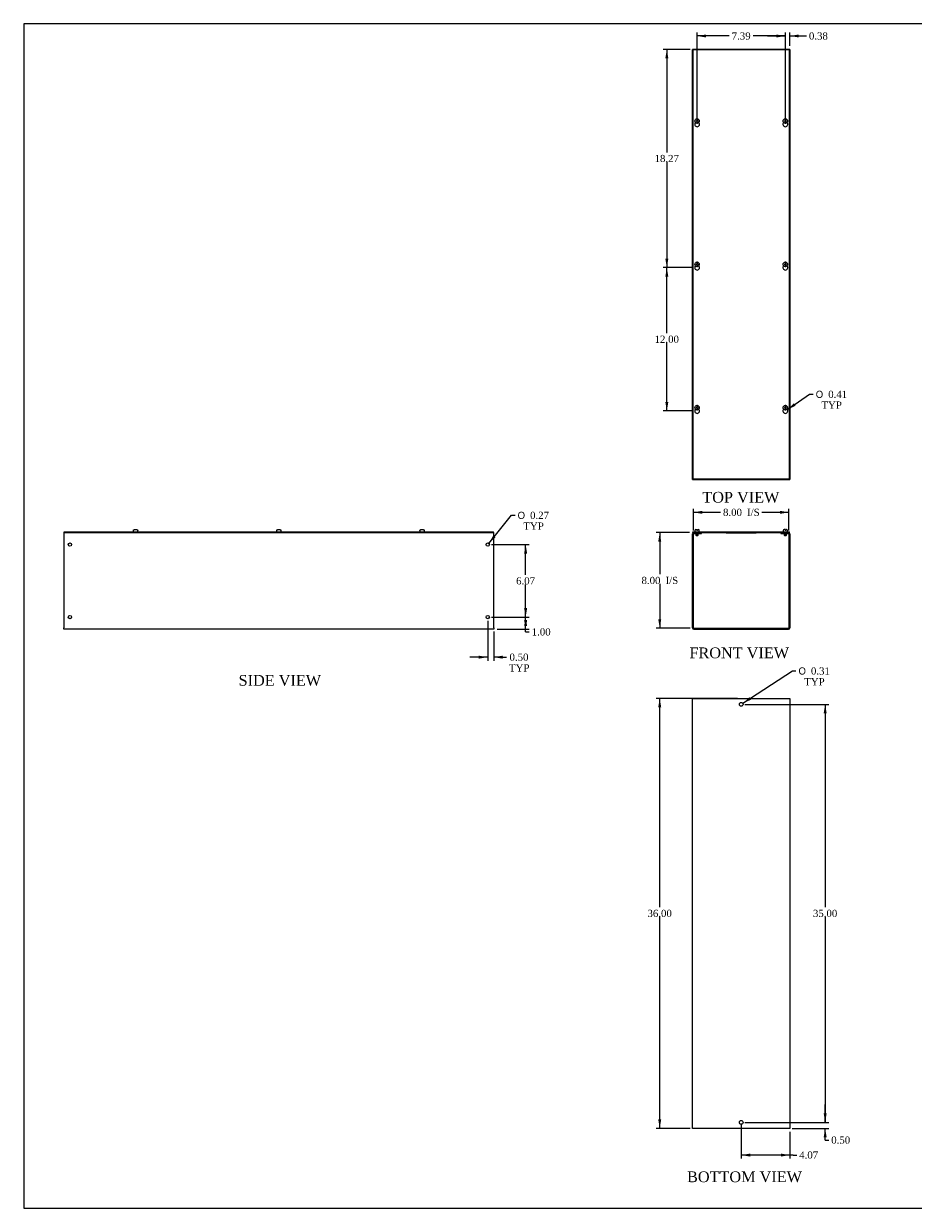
# Model space of a CAD drawing. Header units: inches. Extents: x 1 to 150, y -1 to 99.
# Tile 1 of 5: x 1 to 75, y 0 to 99. Entities that reach past the tile are written whole.
import ezdxf
from ezdxf.enums import TextEntityAlignment as Align

# ---------------------------------------------------------------- set-up
doc = ezdxf.new("R2010")
doc.units = ezdxf.units.IN
doc.header["$MEASUREMENT"] = 0
for name, color, linetype in [('COM56317-4', 7, 'Continuous'), ('COM56350-4', 7, 'Continuous'), ('Default', 7, 'Continuous'), ('QLB20316', 7, 'Continuous'), ('SCS19515', 7, 'Continuous')]:
    doc.layers.add(name, color=color, linetype=linetype)
doc.styles.add('SEACAD_Solid_Edge_ANSI1_Symbols', font='txt')
doc.styles.add('SEACAD_Times_New_Roman', font='times.ttf')
doc.dimstyles.new('HAMMOND_(STH_-_120x80)', dxfattribs={"dimtxt": 0.6, "dimasz": 0.75, "dimexe": 0.3, "dimexo": 0.3, "dimgap": 0.15, "dimtad": 0, "dimtih": 1, "dimtoh": 1, "dimzin": 0, "dimdsep": 46, "dimtxsty": 'SEACAD_Times_New_Roman', "dimblk1": '_SE_FILLED', "dimblk2": '_SE_FILLED', "dimsah": 1, "dimcen": 0.3, "dimadec": 0, "dimazin": 0, "dimtfac": 0.8, "dimtofl": 0, "dimtmove": 0, "dimatfit": 3, "dimfxl": 1, "dimtolj": 1, "dimtzin": 0, "dimarcsym": 0})

# ---------------------------------------------------------------- blocks, each defined once
blk = doc.blocks.new('SE')
at = {"layer": 'COM56317-4', "color": 7, "linetype": 'Continuous'}
for p, q in [((56.699, 56.96), (64.781, 56.96)), ((56.699, 56.882), (56.699, 56.96)), ((56.699, 56.882), (56.776, 56.882)), ((56.918, 56.882), (64.562, 56.882)), ((64.704, 56.882), (64.781, 56.882)), ((64.781, 56.882), (64.781, 56.96))]:
    blk.add_line(p, q, dxfattribs=at)
at = {"layer": 'COM56350-4', "color": 7, "linetype": 'Continuous'}
for p, q in [((56.668, 48.918), (56.668, 56.774)), ((56.74, 48.918), (56.74, 56.774)), ((56.776, 56.882), (56.918, 56.882)), ((56.776, 56.81), (56.918, 56.81)), ((56.918, 56.81), (56.918, 56.882)), ((56.918, 56.81), (57.418, 56.81)), ((57.418, 56.81), (57.418, 56.882)), ((64.062, 56.882), (64.062, 56.81)), ((64.062, 56.81), (64.562, 56.81)), ((64.562, 56.882), (64.704, 56.882)), ((64.562, 56.81), (64.562, 56.882)), ((64.562, 56.81), (64.704, 56.81)), ((64.74, 56.774), (64.74, 48.918)), ((64.812, 56.774), (64.812, 48.918)), ((56.776, 48.882), (64.704, 48.882)), ((56.776, 48.81), (64.704, 48.81))]:
    blk.add_line(p, q, dxfattribs=at)
for centre, radius, start, end in [((56.776, 56.774), 0.108, 90, 180), ((56.776, 56.774), 0.036, 90, 180), ((64.704, 56.774), 0.108, 0, 90), ((64.704, 56.774), 0.036, 0, 90), ((56.776, 48.918), 0.108, 180, 270), ((56.776, 48.918), 0.036, 180, 270), ((64.704, 48.918), 0.108, 270, 0), ((64.704, 48.918), 0.036, 270, 0)]:
    blk.add_arc(centre, radius, start, end, dxfattribs=at)
at = {"layer": 'QLB20316', "color": 7, "linetype": 'Continuous'}
for p, q in [((59.49, 56.882), (59.49, 56.852)), ((59.49, 56.852), (59.865, 56.852)), ((59.865, 56.852), (61.615, 56.852)), ((61.615, 56.852), (61.99, 56.852)), ((61.99, 56.882), (61.99, 56.852))]:
    blk.add_line(p, q, dxfattribs=at)
at = {"layer": 'SCS19515', "color": 7, "linetype": 'Continuous'}
for p, q in [((56.855, 57.045), (56.855, 56.985)), ((56.945, 57.135), (57.013, 57.135)), ((56.948, 56.81), (56.948, 56.678)), ((57.138, 56.678), (56.948, 56.678)), ((56.948, 56.678), (56.978, 56.648)), ((56.978, 56.648), (57.108, 56.648)), ((57.013, 57.135), (57.013, 57.06)), ((57.073, 57.06), (57.013, 57.06)), ((57.073, 57.135), (57.14, 57.135)), ((57.073, 57.06), (57.073, 57.135)), ((57.108, 56.648), (57.138, 56.678)), ((57.138, 56.678), (57.138, 56.81)), ((57.23, 56.985), (57.23, 57.045)), ((64.249, 57.045), (64.249, 56.985)), ((64.407, 57.135), (64.339, 57.135)), ((64.342, 56.81), (64.342, 56.678)), ((64.532, 56.678), (64.342, 56.678)), ((64.342, 56.678), (64.372, 56.648)), ((64.372, 56.648), (64.502, 56.648)), ((64.407, 57.135), (64.407, 57.06)), ((64.467, 57.06), (64.407, 57.06)), ((64.534, 57.135), (64.467, 57.135)), ((64.467, 57.06), (64.467, 57.135)), ((64.502, 56.648), (64.532, 56.678)), ((64.532, 56.678), (64.532, 56.81)), ((64.624, 56.985), (64.624, 57.045))]:
    blk.add_line(p, q, dxfattribs=at)
for centre, radius, start, end in [((56.945, 57.045), 0.09, 90, 180), ((56.88, 56.985), 0.025, 180, 270), ((57.14, 57.045), 0.09, 0, 90), ((57.205, 56.985), 0.025, 270, 0), ((64.339, 57.045), 0.09, 90, 180), ((64.274, 56.985), 0.025, 180, 270), ((64.534, 57.045), 0.09, 0, 90), ((64.599, 56.985), 0.025, 270, 0)]:
    blk.add_arc(centre, radius, start, end, dxfattribs=at)
blk = doc.blocks.new('SE1')
at = {"layer": 'COM56317-4', "color": 7, "linetype": 'Continuous'}
for p, q in [((56.699, 97.313), (56.699, 61.375)), ((64.781, 97.313), (56.699, 97.313)), ((64.781, 61.375), (64.781, 97.313)), ((56.699, 61.375), (64.781, 61.375))]:
    blk.add_line(p, q, dxfattribs=at)
for centre in [(57.043, 91.072), (64.437, 91.072), (57.043, 79.072), (64.437, 79.072), (57.043, 67.072), (64.437, 67.072)]:
    blk.add_arc(centre, 0.203, 133.55107, 46.44893, dxfattribs=at)
at = {"layer": 'COM56350-4', "color": 7, "linetype": 'Continuous'}
for p, q in [((56.668, 61.344), (56.668, 97.344)), ((56.776, 97.344), (56.668, 97.344)), ((56.918, 97.344), (56.776, 97.344)), ((64.562, 97.344), (56.918, 97.344)), ((56.918, 97.313), (56.918, 97.344)), ((64.704, 97.344), (64.562, 97.344)), ((64.562, 97.344), (64.562, 97.313)), ((64.812, 97.344), (64.704, 97.344)), ((64.812, 97.344), (64.812, 61.344)), ((56.668, 61.344), (56.776, 61.344)), ((56.776, 61.344), (56.918, 61.344)), ((56.918, 61.344), (56.918, 61.375)), ((56.918, 61.344), (64.562, 61.344)), ((64.562, 61.375), (64.562, 61.344)), ((64.562, 61.344), (64.704, 61.344)), ((64.704, 61.344), (64.812, 61.344))]:
    blk.add_line(p, q, dxfattribs=at)
at = {"layer": 'SCS19515', "color": 7, "linetype": 'Continuous'}
for p, q in [((56.964, 91.344), (57.013, 91.393)), ((57.013, 91.295), (56.964, 91.344)), ((57.013, 91.528), (57.013, 91.437)), ((57.013, 91.437), (57.013, 91.393)), ((57.013, 91.295), (57.013, 91.251)), ((57.013, 91.251), (57.013, 91.16)), ((57.073, 91.437), (57.073, 91.528)), ((57.073, 91.393), (57.073, 91.437)), ((57.073, 91.393), (57.122, 91.344)), ((57.122, 91.344), (57.073, 91.295)), ((57.073, 91.251), (57.073, 91.295)), ((57.073, 91.16), (57.073, 91.251)), ((64.358, 91.344), (64.407, 91.393)), ((64.407, 91.295), (64.358, 91.344)), ((64.407, 91.528), (64.407, 91.437)), ((64.407, 91.437), (64.407, 91.393)), ((64.407, 91.295), (64.407, 91.251)), ((64.407, 91.251), (64.407, 91.16)), ((64.467, 91.437), (64.467, 91.528)), ((64.467, 91.393), (64.467, 91.437)), ((64.467, 91.393), (64.516, 91.344)), ((64.516, 91.344), (64.467, 91.295)), ((64.467, 91.251), (64.467, 91.295)), ((64.467, 91.16), (64.467, 91.251)), ((56.964, 79.344), (57.013, 79.393)), ((57.013, 79.528), (57.013, 79.437)), ((57.013, 79.437), (57.013, 79.393)), ((57.073, 79.437), (57.073, 79.528)), ((57.073, 79.393), (57.073, 79.437)), ((57.073, 79.393), (57.122, 79.344)), ((64.358, 79.344), (64.407, 79.393)), ((64.407, 79.528), (64.407, 79.437)), ((64.407, 79.437), (64.407, 79.393)), ((64.467, 79.437), (64.467, 79.528)), ((64.467, 79.393), (64.467, 79.437)), ((64.467, 79.393), (64.516, 79.344)), ((57.013, 79.295), (56.964, 79.344)), ((57.013, 79.295), (57.013, 79.251)), ((57.013, 79.251), (57.013, 79.16)), ((57.122, 79.344), (57.073, 79.295)), ((57.073, 79.251), (57.073, 79.295)), ((57.073, 79.16), (57.073, 79.251)), ((64.407, 79.295), (64.358, 79.344)), ((64.407, 79.295), (64.407, 79.251)), ((64.407, 79.251), (64.407, 79.16)), ((64.516, 79.344), (64.467, 79.295)), ((64.467, 79.251), (64.467, 79.295)), ((64.467, 79.16), (64.467, 79.251)), ((57.013, 67.528), (57.013, 67.437)), ((57.073, 67.437), (57.073, 67.528)), ((64.407, 67.528), (64.407, 67.437)), ((64.467, 67.437), (64.467, 67.528)), ((56.964, 67.344), (57.013, 67.393)), ((57.013, 67.295), (56.964, 67.344)), ((57.013, 67.437), (57.013, 67.393)), ((57.013, 67.295), (57.013, 67.251)), ((57.013, 67.251), (57.013, 67.16)), ((57.073, 67.393), (57.073, 67.437)), ((57.073, 67.393), (57.122, 67.344)), ((57.122, 67.344), (57.073, 67.295)), ((57.073, 67.251), (57.073, 67.295)), ((57.073, 67.16), (57.073, 67.251)), ((64.358, 67.344), (64.407, 67.393)), ((64.407, 67.295), (64.358, 67.344)), ((64.407, 67.437), (64.407, 67.393)), ((64.407, 67.295), (64.407, 67.251)), ((64.407, 67.251), (64.407, 67.16)), ((64.467, 67.393), (64.467, 67.437)), ((64.467, 67.393), (64.516, 67.344)), ((64.516, 67.344), (64.467, 67.295)), ((64.467, 67.251), (64.467, 67.295)), ((64.467, 67.16), (64.467, 67.251))]:
    blk.add_line(p, q, dxfattribs=at)
for centre in [(57.043, 91.344), (64.437, 91.344), (57.043, 79.344), (64.437, 79.344), (57.043, 67.344), (64.437, 67.344)]:
    blk.add_circle(centre, 0.187, dxfattribs=at)
for centre, start, end in [((57.043, 91.344), 80.73033, 99.26967), ((64.437, 91.344), 80.73033, 99.26967), ((57.043, 91.344), 260.73033, 279.26967), ((64.437, 91.344), 260.73033, 279.26967), ((57.043, 79.344), 80.73033, 99.26967), ((64.437, 79.344), 80.73033, 99.26967), ((57.043, 79.344), 260.73033, 279.26967), ((64.437, 79.344), 260.73033, 279.26967), ((57.043, 67.344), 80.73033, 99.26967), ((64.437, 67.344), 80.73033, 99.26967), ((57.043, 67.344), 260.73033, 279.26967), ((64.437, 67.344), 260.73033, 279.26967)]:
    blk.add_arc(centre, 0.186, start, end, dxfattribs=at)
blk = doc.blocks.new('SE2')
at = {"layer": 'COM56350-4', "color": 7, "linetype": 'Continuous'}
for p, q in [((56.668, 43.006), (56.776, 43.006)), ((56.668, 7.006), (56.668, 43.006)), ((56.776, 43.006), (64.704, 43.006)), ((64.704, 43.006), (64.812, 43.006)), ((64.812, 43.006), (64.812, 7.006)), ((56.776, 7.006), (56.668, 7.006)), ((64.704, 7.006), (56.776, 7.006)), ((64.812, 7.006), (64.704, 7.006))]:
    blk.add_line(p, q, dxfattribs=at)
for centre in [(60.74, 42.506), (60.74, 7.506)]:
    blk.add_circle(centre, 0.156, dxfattribs=at)
blk = doc.blocks.new('SE4')
at = {"layer": 'COM56317-4', "color": 7, "linetype": 'Continuous'}
for p, q in [((4.043, 56.96), (39.981, 56.96)), ((4.043, 56.882), (4.043, 56.96)), ((4.043, 56.882), (39.981, 56.882)), ((39.981, 56.882), (39.981, 56.96))]:
    blk.add_line(p, q, dxfattribs=at)
at = {"layer": 'COM56350-4', "color": 7, "linetype": 'Continuous'}
for p, q in [((4.012, 56.882), (4.043, 56.882)), ((4.012, 56.882), (4.012, 56.774)), ((4.012, 56.774), (4.012, 48.918)), ((39.981, 56.882), (40.012, 56.882)), ((40.012, 56.774), (40.012, 56.882)), ((40.012, 48.918), (40.012, 56.774)), ((4.012, 48.81), (4.012, 48.918)), ((40.012, 48.81), (4.012, 48.81)), ((40.012, 48.918), (40.012, 48.81))]:
    blk.add_line(p, q, dxfattribs=at)
for centre in [(4.512, 55.882), (39.512, 55.882), (4.512, 49.81), (39.512, 49.81)]:
    blk.add_circle(centre, 0.133, dxfattribs=at)
at = {"layer": 'SCS19515', "color": 7, "linetype": 'Continuous'}
for p, q in [((9.825, 57.045), (9.825, 56.985)), ((9.828, 57.06), (9.826, 57.06)), ((9.919, 57.135), (10.105, 57.135)), ((10.196, 57.06), (10.198, 57.06)), ((10.2, 56.985), (10.2, 57.045)), ((21.825, 57.045), (21.825, 56.985)), ((21.828, 57.06), (21.826, 57.06)), ((21.919, 57.135), (22.105, 57.135)), ((22.198, 57.06), (22.196, 57.06)), ((22.2, 56.985), (22.2, 57.045)), ((33.825, 57.045), (33.825, 56.985)), ((33.828, 57.06), (33.826, 57.06)), ((33.919, 57.135), (34.105, 57.135)), ((34.196, 57.06), (34.198, 57.06)), ((34.2, 56.985), (34.2, 57.045))]:
    blk.add_line(p, q, dxfattribs=at)
for centre, radius, start, end in [((9.915, 57.045), 0.09, 170.40593, 180), ((9.85, 56.985), 0.025, 180, 270), ((10.175, 56.985), 0.025, 270, 0), ((10.11, 57.045), 0.09, 0, 9.59407), ((21.915, 57.045), 0.09, 170.40593, 180), ((21.85, 56.985), 0.025, 180, 270), ((22.175, 56.985), 0.025, 270, 0), ((22.11, 57.045), 0.09, 0, 9.59407), ((33.915, 57.045), 0.09, 170.40593, 180), ((33.85, 56.985), 0.025, 180, 270), ((34.175, 56.985), 0.025, 270, 0), ((34.11, 57.045), 0.09, 0, 9.59407)]:
    blk.add_arc(centre, radius, start, end, dxfattribs=at)
for points in [[(9.828, 57.06), (9.829, 57.066), (9.831, 57.071), (9.834, 57.081), (9.837, 57.086), (9.842, 57.095), (9.845, 57.099), (9.852, 57.107), (9.856, 57.111), (9.864, 57.118), (9.869, 57.121), (9.878, 57.126), (9.883, 57.128), (9.893, 57.132), (9.898, 57.133), (9.909, 57.135), (9.914, 57.135), (9.919, 57.135)], [(10.105, 57.135), (10.11, 57.135), (10.116, 57.135), (10.126, 57.133), (10.131, 57.132), (10.141, 57.128), (10.146, 57.126), (10.156, 57.121), (10.16, 57.118), (10.168, 57.111), (10.172, 57.107), (10.179, 57.099), (10.182, 57.095), (10.188, 57.086), (10.19, 57.081), (10.194, 57.071), (10.195, 57.066), (10.196, 57.06)], [(21.828, 57.06), (21.829, 57.066), (21.831, 57.071), (21.834, 57.081), (21.837, 57.086), (21.842, 57.095), (21.845, 57.099), (21.852, 57.107), (21.856, 57.111), (21.864, 57.118), (21.869, 57.121), (21.878, 57.126), (21.883, 57.128), (21.893, 57.132), (21.898, 57.133), (21.909, 57.135), (21.914, 57.135), (21.919, 57.135)], [(22.105, 57.135), (22.11, 57.135), (22.116, 57.135), (22.126, 57.133), (22.131, 57.132), (22.141, 57.128), (22.146, 57.126), (22.156, 57.121), (22.16, 57.118), (22.168, 57.111), (22.172, 57.107), (22.179, 57.099), (22.182, 57.095), (22.188, 57.086), (22.19, 57.081), (22.194, 57.071), (22.195, 57.066), (22.196, 57.06)], [(33.828, 57.06), (33.829, 57.066), (33.831, 57.071), (33.834, 57.081), (33.837, 57.086), (33.842, 57.095), (33.845, 57.099), (33.852, 57.107), (33.856, 57.111), (33.864, 57.118), (33.869, 57.121), (33.878, 57.126), (33.883, 57.128), (33.893, 57.132), (33.898, 57.133), (33.909, 57.135), (33.914, 57.135), (33.919, 57.135)], [(34.105, 57.135), (34.11, 57.135), (34.116, 57.135), (34.126, 57.133), (34.131, 57.132), (34.141, 57.128), (34.146, 57.126), (34.156, 57.121), (34.16, 57.118), (34.168, 57.111), (34.172, 57.107), (34.179, 57.099), (34.182, 57.095), (34.188, 57.086), (34.19, 57.081), (34.194, 57.071), (34.195, 57.066), (34.196, 57.06)]]:
    blk.add_open_spline(points, degree=3, knots=[0, 0, 0, 0, 0.125, 0.125, 0.25, 0.25, 0.375, 0.375, 0.5, 0.5, 0.625, 0.625, 0.75, 0.75, 0.875, 0.875, 1, 1, 1, 1], dxfattribs=at)
blk = doc.blocks.new('DMBLK211')
at = {"layer": 'Default', "linetype": 'Continuous', "transparency": 16777216}
for points in [[(57.49, 58.707), (56.74, 58.582), (57.49, 58.457)], [(63.99, 58.707), (63.99, 58.457), (64.74, 58.582)]]:
    blk.add_hatch(color=7, dxfattribs=at).paths.add_polyline_path(points)
at = {"layer": 'Default', "color": 7, "linetype": 'Continuous', "transparency": 16777216}
for p, q in [((56.74, 57.074), (56.74, 58.882)), ((56.74, 58.582), (59.005, 58.582)), ((62.475, 58.582), (64.74, 58.582)), ((64.74, 57.074), (64.74, 58.882))]:
    blk.add_line(p, q, dxfattribs=at)
at = {"layer": 'Default', "color": 7, "linetype": 'Continuous', "transparency": 16777216, "style": 'SEACAD_Times_New_Roman'}
for s, p in [('8.00', (59.215, 58.882)), ('I/S', (61.227, 58.882))]:
    blk.add_text(s, height=0.6, dxfattribs=at).set_placement(p, align=Align.TOP_LEFT)
blk = doc.blocks.new('_SE_FILLED')
at = {"color": 0}
blk.add_line((0, 0), (-1, 0), dxfattribs=at)
blk.add_solid([(0, 0), (-1, -0.1665), (-1, 0.1665), (0, 0)], dxfattribs=at)
blk = doc.blocks.new('DMBLK212')
at = {"layer": 'Default', "linetype": 'Continuous', "transparency": 16777216}
for points in [[(53.79, 56.132), (54.04, 56.132), (53.915, 56.882)], [(53.79, 49.632), (53.915, 48.882), (54.04, 49.632)]]:
    blk.add_hatch(color=7, dxfattribs=at).paths.add_polyline_path(points)
at = {"layer": 'Default', "color": 7, "linetype": 'Continuous', "transparency": 16777216}
for p, q in [((56.399, 56.882), (53.615, 56.882)), ((53.915, 56.882), (53.915, 53.392)), ((53.915, 52.582), (53.915, 48.882)), ((56.476, 48.882), (53.615, 48.882))]:
    blk.add_line(p, q, dxfattribs=at)
at = {"layer": 'Default', "color": 7, "linetype": 'Continuous', "transparency": 16777216, "style": 'SEACAD_Times_New_Roman'}
for s, p in [('8.00', (52.389, 53.182)), ('I/S', (54.402, 53.182))]:
    blk.add_text(s, height=0.6, dxfattribs=at).set_placement(p, align=Align.TOP_LEFT)
blk = doc.blocks.new('DMBLK213')
at = {"layer": 'Default', "linetype": 'Continuous', "transparency": 16777216}
for points in [[(53.79, 42.256), (54.04, 42.256), (53.915, 43.006)], [(53.79, 7.756), (53.915, 7.006), (54.04, 7.756)]]:
    blk.add_hatch(color=7, dxfattribs=at).paths.add_polyline_path(points)
at = {"layer": 'Default', "color": 7, "linetype": 'Continuous', "transparency": 16777216}
for p, q in [((60.44, 43.006), (53.615, 43.006)), ((53.915, 25.516), (53.915, 43.006)), ((53.915, 7.006), (53.915, 24.706)), ((56.476, 7.006), (53.615, 7.006))]:
    blk.add_line(p, q, dxfattribs=at)
at = {"layer": 'Default', "color": 7, "linetype": 'Continuous', "transparency": 16777216, "style": 'SEACAD_Times_New_Roman'}
blk.add_text('36.00', height=0.6, dxfattribs=at).set_placement((52.891, 25.306), align=Align.TOP_LEFT)
blk = doc.blocks.new('DMBLK214')
at = {"layer": 'Default', "linetype": 'Continuous', "transparency": 16777216}
for points in [[(61.49, 4.644), (61.49, 4.894), (60.74, 4.769)], [(64.062, 4.644), (64.812, 4.769), (64.062, 4.894)]]:
    blk.add_hatch(color=7, dxfattribs=at).paths.add_polyline_path(points)
at = {"layer": 'Default', "color": 7, "linetype": 'Continuous', "transparency": 16777216}
for p, q in [((60.74, 7.363), (60.74, 4.469)), ((64.812, 6.706), (64.812, 4.469)), ((65.087, 4.769), (60.74, 4.769)), ((65.087, 4.769), (65.387, 4.769))]:
    blk.add_line(p, q, dxfattribs=at)
at = {"layer": 'Default', "color": 7, "linetype": 'Continuous', "transparency": 16777216, "style": 'SEACAD_Times_New_Roman'}
blk.add_text('4.07', height=0.6, dxfattribs=at).set_placement((65.597, 5.069), align=Align.TOP_LEFT)
blk = doc.blocks.new('DMBLK215')
at = {"layer": 'Default', "linetype": 'Continuous', "transparency": 16777216}
for points in [[(54.383, 96.594), (54.633, 96.594), (54.508, 97.344)], [(54.383, 79.822), (54.508, 79.072), (54.633, 79.822)]]:
    blk.add_hatch(color=7, dxfattribs=at).paths.add_polyline_path(points)
at = {"layer": 'Default', "color": 7, "linetype": 'Continuous', "transparency": 16777216}
for p, q in [((56.476, 97.344), (54.208, 97.344)), ((54.508, 97.344), (54.508, 88.718)), ((54.508, 87.908), (54.508, 79.072)), ((56.743, 79.072), (54.208, 79.072))]:
    blk.add_line(p, q, dxfattribs=at)
at = {"layer": 'Default', "color": 7, "linetype": 'Continuous', "transparency": 16777216, "style": 'SEACAD_Times_New_Roman'}
blk.add_text('18.27', height=0.6, dxfattribs=at).set_placement((53.484, 88.508), align=Align.TOP_LEFT)
blk = doc.blocks.new('DMBLK216')
at = {"layer": 'Default', "linetype": 'Continuous', "transparency": 16777216}
for points in [[(54.383, 78.322), (54.633, 78.322), (54.508, 79.072)], [(54.383, 67.822), (54.508, 67.072), (54.633, 67.822)]]:
    blk.add_hatch(color=7, dxfattribs=at).paths.add_polyline_path(points)
at = {"layer": 'Default', "color": 7, "linetype": 'Continuous', "transparency": 16777216}
for p, q in [((56.743, 79.072), (54.208, 79.072)), ((54.508, 73.582), (54.508, 79.072)), ((54.508, 67.072), (54.508, 72.772)), ((56.743, 67.072), (54.208, 67.072))]:
    blk.add_line(p, q, dxfattribs=at)
at = {"layer": 'Default', "color": 7, "linetype": 'Continuous', "transparency": 16777216, "style": 'SEACAD_Times_New_Roman'}
blk.add_text('12.00', height=0.6, dxfattribs=at).set_placement((53.484, 73.372), align=Align.TOP_LEFT)
blk = doc.blocks.new('DMBLK217')
at = {"layer": 'Default', "linetype": 'Continuous', "transparency": 16777216}
blk.add_hatch(color=7, dxfattribs=at).paths.add_polyline_path([(65.153, 67.713), (64.604, 67.187), (65.294, 67.507)])
at = {"layer": 'Default', "color": 7, "linetype": 'Continuous', "transparency": 16777216}
for p, q in [((64.604, 67.187), (66.47, 68.462)), ((66.47, 68.462), (66.77, 68.462))]:
    blk.add_line(p, q, dxfattribs=at)
for s, style, p in [('O', 'SEACAD_Solid_Edge_ANSI1_Symbols', (66.98, 68.762)), ('0.41', 'SEACAD_Times_New_Roman', (68.025, 68.762)), ('TYP', 'SEACAD_Times_New_Roman', (67.46, 67.862))]:
    blk.add_text(s, height=0.6, dxfattribs=dict(at, style=style)).set_placement(p, align=Align.TOP_LEFT)
blk = doc.blocks.new('DMBLK218')
at = {"layer": 'Default', "linetype": 'Continuous', "transparency": 16777216}
for points in [[(42.808, 49.06), (42.683, 49.81), (42.558, 49.06)], [(42.808, 49.56), (42.558, 49.56), (42.683, 48.81)]]:
    blk.add_hatch(color=7, dxfattribs=at).paths.add_polyline_path(points)
at = {"layer": 'Default', "color": 7, "linetype": 'Continuous', "transparency": 16777216}
for p, q in [((39.812, 49.81), (42.983, 49.81)), ((42.683, 48.569), (42.683, 49.81)), ((40.312, 48.81), (42.983, 48.81)), ((42.683, 48.569), (42.983, 48.569))]:
    blk.add_line(p, q, dxfattribs=at)
at = {"layer": 'Default', "color": 7, "linetype": 'Continuous', "transparency": 16777216, "style": 'SEACAD_Times_New_Roman'}
blk.add_text('1.00', height=0.6, dxfattribs=at).set_placement((43.193, 48.869), align=Align.TOP_LEFT)
blk = doc.blocks.new('DMBLK223')
at = {"layer": 'Default', "linetype": 'Continuous', "transparency": 16777216}
for points in [[(38.762, 46.33), (39.512, 46.455), (38.762, 46.58)], [(40.762, 46.33), (40.762, 46.58), (40.012, 46.455)]]:
    blk.add_hatch(color=7, dxfattribs=at).paths.add_polyline_path(points)
at = {"layer": 'Default', "color": 7, "linetype": 'Continuous', "transparency": 16777216}
for p, q in [((39.512, 49.51), (39.512, 46.155)), ((40.012, 48.618), (40.012, 46.155)), ((39.512, 46.455), (38.012, 46.455)), ((40.781, 46.455), (40.012, 46.455)), ((40.781, 46.455), (41.081, 46.455))]:
    blk.add_line(p, q, dxfattribs=at)
at = {"layer": 'Default', "color": 7, "linetype": 'Continuous', "transparency": 16777216, "style": 'SEACAD_Times_New_Roman'}
for s, p in [('0.50', (41.334, 46.755)), ('TYP', (41.291, 45.855))]:
    blk.add_text(s, height=0.6, dxfattribs=at).set_placement(p, align=Align.TOP_LEFT)
blk = doc.blocks.new('DMBLK224')
at = {"layer": 'Default', "linetype": 'Continuous', "transparency": 16777216}
for points in [[(67.894, 8.256), (67.644, 8.256), (67.769, 7.506)], [(67.894, 6.256), (67.769, 7.006), (67.644, 6.256)]]:
    blk.add_hatch(color=7, dxfattribs=at).paths.add_polyline_path(points)
at = {"layer": 'Default', "color": 7, "linetype": 'Continuous', "transparency": 16777216}
for p, q in [((67.769, 7.506), (67.769, 9.006)), ((61.04, 7.506), (68.069, 7.506)), ((65.004, 7.006), (68.069, 7.006)), ((67.769, 6.027), (67.769, 7.006)), ((67.769, 6.027), (68.069, 6.027))]:
    blk.add_line(p, q, dxfattribs=at)
at = {"layer": 'Default', "color": 7, "linetype": 'Continuous', "transparency": 16777216, "style": 'SEACAD_Times_New_Roman'}
blk.add_text('0.50', height=0.6, dxfattribs=at).set_placement((68.279, 6.327), align=Align.TOP_LEFT)
blk = doc.blocks.new('DMBLK225')
at = {"layer": 'Default', "linetype": 'Continuous', "transparency": 16777216}
for points in [[(67.894, 41.756), (67.769, 42.506), (67.644, 41.756)], [(67.894, 8.256), (67.644, 8.256), (67.769, 7.506)]]:
    blk.add_hatch(color=7, dxfattribs=at).paths.add_polyline_path(points)
at = {"layer": 'Default', "color": 7, "linetype": 'Continuous', "transparency": 16777216}
for p, q in [((61.04, 42.506), (68.069, 42.506)), ((67.769, 42.506), (67.769, 25.516)), ((67.769, 24.706), (67.769, 7.506)), ((61.04, 7.506), (68.069, 7.506))]:
    blk.add_line(p, q, dxfattribs=at)
at = {"layer": 'Default', "color": 7, "linetype": 'Continuous', "transparency": 16777216, "style": 'SEACAD_Times_New_Roman'}
blk.add_text('35.00', height=0.6, dxfattribs=at).set_placement((66.745, 25.306), align=Align.TOP_LEFT)
blk = doc.blocks.new('DMBLK226')
at = {"layer": 'Default', "linetype": 'Continuous', "transparency": 16777216}
blk.add_hatch(color=7, dxfattribs=at).paths.add_polyline_path([(61.431, 43.106), (60.871, 42.592), (61.567, 42.896)])
at = {"layer": 'Default', "color": 7, "linetype": 'Continuous', "transparency": 16777216}
for p, q in [((60.871, 42.592), (65.026, 45.299)), ((65.026, 45.299), (65.326, 45.299))]:
    blk.add_line(p, q, dxfattribs=at)
for s, style, p in [('O', 'SEACAD_Solid_Edge_ANSI1_Symbols', (65.536, 45.599)), ('TYP', 'SEACAD_Times_New_Roman', (66.015, 44.699)), ('0.31', 'SEACAD_Times_New_Roman', (66.58, 45.599))]:
    blk.add_text(s, height=0.6, dxfattribs=dict(at, style=style)).set_placement(p, align=Align.TOP_LEFT)
blk = doc.blocks.new('DMBLK227')
at = {"layer": 'Default', "linetype": 'Continuous', "transparency": 16777216}
for points in [[(42.808, 55.132), (42.683, 55.882), (42.558, 55.132)], [(42.808, 50.56), (42.558, 50.56), (42.683, 49.81)]]:
    blk.add_hatch(color=7, dxfattribs=at).paths.add_polyline_path(points)
at = {"layer": 'Default', "color": 7, "linetype": 'Continuous', "transparency": 16777216}
for p, q in [((39.812, 55.882), (42.983, 55.882)), ((42.683, 53.356), (42.683, 55.882)), ((42.683, 49.81), (42.683, 52.546)), ((39.812, 49.81), (42.983, 49.81))]:
    blk.add_line(p, q, dxfattribs=at)
at = {"layer": 'Default', "color": 7, "linetype": 'Continuous', "transparency": 16777216, "style": 'SEACAD_Times_New_Roman'}
blk.add_text('6.07', height=0.6, dxfattribs=at).set_placement((41.886, 53.146), align=Align.TOP_LEFT)
blk = doc.blocks.new('DMBLK228')
at = {"layer": 'Default', "linetype": 'Continuous', "transparency": 16777216}
blk.add_hatch(color=7, dxfattribs=at).paths.add_polyline_path([(39.972, 56.647), (39.596, 55.986), (40.166, 56.489)])
at = {"layer": 'Default', "color": 7, "linetype": 'Continuous', "transparency": 16777216}
for p, q in [((39.596, 55.986), (41.501, 58.331)), ((41.501, 58.331), (41.801, 58.331))]:
    blk.add_line(p, q, dxfattribs=at)
for s, style, p in [('O', 'SEACAD_Solid_Edge_ANSI1_Symbols', (42.011, 58.631)), ('0.27', 'SEACAD_Times_New_Roman', (43.055, 58.631)), ('TYP', 'SEACAD_Times_New_Roman', (42.491, 57.731))]:
    blk.add_text(s, height=0.6, dxfattribs=dict(at, style=style)).set_placement(p, align=Align.TOP_LEFT)
blk = doc.blocks.new('DMBLK229')
at = {"layer": 'Default', "linetype": 'Continuous', "transparency": 16777216}
for points in [[(63.687, 98.589), (63.687, 98.339), (64.437, 98.464)], [(65.562, 98.589), (64.812, 98.464), (65.562, 98.339)]]:
    blk.add_hatch(color=7, dxfattribs=at).paths.add_polyline_path(points)
at = {"layer": 'Default', "color": 7, "linetype": 'Continuous', "transparency": 16777216}
for p, q in [((62.937, 98.464), (64.437, 98.464)), ((64.437, 91.372), (64.437, 98.764)), ((64.812, 97.644), (64.812, 98.764)), ((64.812, 98.464), (65.902, 98.464)), ((65.902, 98.464), (66.202, 98.464))]:
    blk.add_line(p, q, dxfattribs=at)
at = {"layer": 'Default', "color": 7, "linetype": 'Continuous', "transparency": 16777216, "style": 'SEACAD_Times_New_Roman'}
blk.add_text('0.38', height=0.6, dxfattribs=at).set_placement((66.412, 98.764), align=Align.TOP_LEFT)
blk = doc.blocks.new('DMBLK230')
at = {"layer": 'Default', "linetype": 'Continuous', "transparency": 16777216}
for points in [[(57.793, 98.589), (57.043, 98.464), (57.793, 98.339)], [(63.687, 98.589), (63.687, 98.339), (64.437, 98.464)]]:
    blk.add_hatch(color=7, dxfattribs=at).paths.add_polyline_path(points)
at = {"layer": 'Default', "color": 7, "linetype": 'Continuous', "transparency": 16777216}
for p, q in [((57.043, 91.372), (57.043, 98.764)), ((59.734, 98.464), (57.043, 98.464)), ((64.437, 98.464), (61.746, 98.464)), ((64.437, 91.372), (64.437, 98.764))]:
    blk.add_line(p, q, dxfattribs=at)
at = {"layer": 'Default', "color": 7, "linetype": 'Continuous', "transparency": 16777216, "style": 'SEACAD_Times_New_Roman'}
blk.add_text('7.39', height=0.6, dxfattribs=at).set_placement((59.944, 98.764), align=Align.TOP_LEFT)
blk = doc.blocks.new('BORDER')
at = {"layer": 'Default', "color": 7, "linetype": 'Continuous'}
for p, q in [((0, 27.86), (-41.86, 27.86)), ((-41.86, 27.86), (-41.86, 0)), ((-41.86, 0), (0, 0))]:
    blk.add_line(p, q, dxfattribs=at)

msp = doc.modelspace()

# ---------------------------------------------------------------- block references
at = {"layer": 'Default', "color": 7, "xscale": 3.56, "yscale": 3.56, "zscale": 3.56}
msp.add_blockref('BORDER', (149.664, 0.311), dxfattribs=at)
at = {"layer": 'Default'}
for name in ['SE1', 'SE4', 'SE', 'SE2']:
    msp.add_blockref(name, (0, 0), dxfattribs=at)

# ---------------------------------------------------------------- texts
at = {"layer": 'Default', "color": 7, "linetype": 'Continuous', "style": 'SEACAD_Times_New_Roman'}
for s, p in [('TOP VIEW', (57.481, 60.295)), ('FRONT VIEW', (56.402, 47.268)), ('SIDE VIEW', (18.642, 44.964)), ('BOTTOM VIEW', (56.201, 3.401))]:
    msp.add_text(s, height=0.9, dxfattribs=at).set_placement(p, align=Align.TOP_LEFT)

# ---------------------------------------------------------------- dimensions: what is measured, and where the dimension line sits
at = {"layer": 'Default', "color": 7, "linetype": 'Continuous'}
dim = msp.add_linear_dim(base=(57.043, 98.464), p1=(64.437, 91.072), p2=(57.043, 91.072), text='\\A1;<>', dimstyle='HAMMOND_(STH_-_120x80)', dxfattribs=at)
dim.commit()
dim.dimension.update_dxf_attribs({"geometry": 'DMBLK230', "text_midpoint": (60.74, 98.464), "dimtype": 160})
for base, p1, p2, text, picture, middle in [((64.81175028, 98.464311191), (64.43675028, 91.072219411), (64.81175028, 97.344219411), '\\A1;<>', 'DMBLK229', (66.202199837, 98.464311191)), ((39.512, 46.455), (40.012, 48.918), (39.512, 49.81), '\\A1;<>\\PTYP', 'DMBLK223', (41.081, 46.455)), ((60.74, 4.769), (64.812, 7.006), (60.74, 7.663), '\\A1;<>', 'DMBLK214', (65.387, 4.769))]:
    dim = msp.add_linear_dim(base=base, p1=p1, p2=p2, text=text, dimstyle='HAMMOND_(STH_-_120x80)', override={"dimtmove": 1}, dxfattribs=at)
    dim.commit()
    dim.dimension.update_dxf_attribs({"geometry": picture, "text_midpoint": middle, "dimtype": 160})
for base, p1, p2, angle, text, picture, middle, dimtype in [((54.508, 79.072), (56.776, 97.344), (57.043, 79.072), 90, '\\A1;<>', 'DMBLK215', (54.508, 88.208), 160), ((54.508, 67.072), (57.043, 67.072), (57.043, 79.072), 90, '\\A1;<>', 'DMBLK216', (54.508, 73.072), 161), ((56.74, 58.582), (56.74, 56.774), (64.74, 56.774), 0, '\\A1;<> I/S', 'DMBLK211', (60.74, 58.582), 161), ((53.915, 48.882), (64.781, 56.882), (64.704, 48.882), 90, '\\A1;<> I/S', 'DMBLK212', (53.915, 52.882), 160), ((42.683, 49.81), (39.512, 49.81), (39.512, 55.882), 90, '\\A1;<>', 'DMBLK227', (42.683, 52.846), 161), ((53.915, 43.006), (56.776, 7.006), (60.74, 43.006), 90, '\\A1;<>', 'DMBLK213', (53.915, 25.006), 160), ((67.769, 42.506), (60.74, 42.506), (60.74, 7.506), 270, '\\A1;<>', 'DMBLK225', (67.769, 25.006), 161)]:
    dim = msp.add_linear_dim(base=base, p1=p1, p2=p2, angle=angle, text=text, dimstyle='HAMMOND_(STH_-_120x80)', dxfattribs=at)
    dim.commit()
    dim.dimension.update_dxf_attribs({"geometry": picture, "text_midpoint": middle, "dimtype": dimtype})
for p1, p2, picture, middle in [((64.269, 66.958), (64.604, 67.187), 'DMBLK217', (66.77, 68.462)), ((39.428, 55.779), (39.596, 55.986), 'DMBLK228', (41.801, 58.331)), ((60.609, 42.421), (60.871, 42.592), 'DMBLK226', (65.326, 45.299))]:
    dim = msp.add_diameter_dim_2p(p1=p1, p2=p2, text='\\A1;<>\\PTYP', dimstyle='HAMMOND_(STH_-_120x80)', dxfattribs=at)
    dim.commit()
    dim.dimension.update_dxf_attribs({"geometry": picture, "text_midpoint": middle, "dimtype": 163})
for base, p1, p2, picture, middle in [((42.683, 49.81), (40.012, 48.81), (39.512, 49.81), 'DMBLK218', (42.983, 48.569)), ((67.769, 7.506), (64.704, 7.006), (60.74, 7.506), 'DMBLK224', (68.069, 6.027))]:
    dim = msp.add_linear_dim(base=base, p1=p1, p2=p2, angle=90, text='\\A1;<>', dimstyle='HAMMOND_(STH_-_120x80)', override={"dimtmove": 1}, dxfattribs=at)
    dim.commit()
    dim.dimension.update_dxf_attribs({"geometry": picture, "text_midpoint": middle, "dimtype": 160})

doc.saveas('drawing.dxf')
